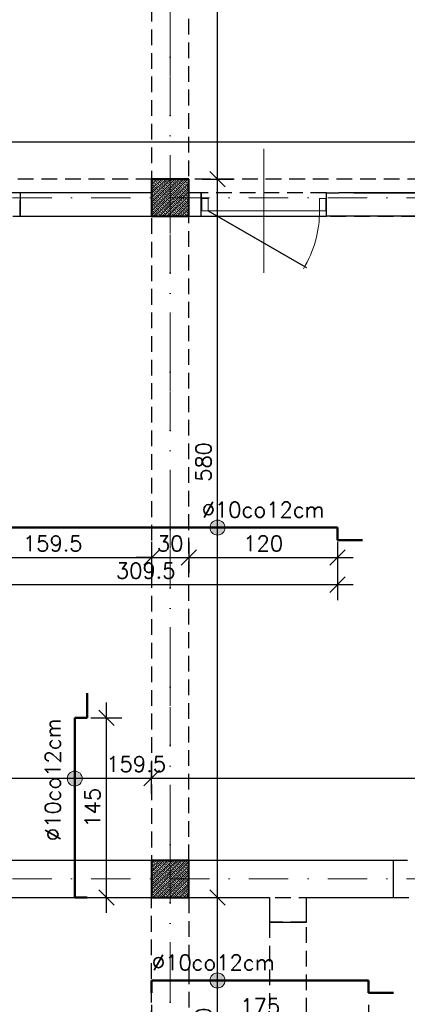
# Model space of a CAD drawing. Extents: x -19 to 9300416, y -12 to 10688993.
# Tile 14 of 106: x 4610060 to 4610373, y 5310679 to 5311474. Entities that reach past the tile are written whole.
import ezdxf

# ---------------------------------------------------------------- set-up
doc = ezdxf.new("R2010")
doc.units = 0
doc.header["$MEASUREMENT"] = 0
doc.linetypes.add('DASHDOT', pattern=[25.4, 12.7, -6.35, 0, -6.35])
doc.linetypes.add('DASHED', pattern=[19.05, 12.7, -6.35])
for name, color, linetype, lineweight in [('K-BELKI', 5, 'DASHED', 30), ('K-OPISY', 252, 'Continuous', 15), ('K-SCIANY CIENKI', 163, 'Continuous', 30), ('K-SCIANY GRUBY', 195, 'Continuous', 40), ('K-STAL', 114, 'Continuous', 50), ('K-WIDOK', 45, 'Continuous', 20), ('K-WYMIARY', 7, 'Continuous', 15), ('Osie', 175, 'DASHDOT', 9)]:
    doc.layers.add(name, color=color, linetype=linetype, lineweight=lineweight)
doc.layers.add('STOLARKA', color=4, linetype='Continuous')
doc.styles.add('Simplex', font='simplex.shx')
doc.dimstyles.new('1do50', dxfattribs={"dimscale": 5, "dimtxt": 2.5, "dimasz": 2.5, "dimexe": 2.5, "dimexo": 0.5, "dimgap": 1, "dimtad": 1, "dimdec": 1, "dimrnd": 0.5, "dimzin": 12, "dimdsep": 46, "dimtxsty": 'Simplex', "dimblk": 'OBLIQUE', "dimcen": 0.5, "dimdle": 2.5, "dimclrd": 256, "dimclre": 256, "dimclrt": 256, "dimadec": 1, "dimazin": 3, "dimtfac": 1, "dimtdec": 1, "dimtix": 1, "dimtmove": 0, "dimatfit": 3, "dimfxl": 0, "dimtolj": 1, "dimtzin": 0, "dimarcsym": 0})

# ---------------------------------------------------------------- blocks, each defined once
blk = doc.blocks.new('G$C61CBF25F')
at = {"layer": 'Osie', "lineweight": 0, "ltscale": 2.5}
for p, q in [((305, 0), (305, 1880)), ((855, 0), (855, 1880)), ((1525, 1240), (-5, 1240))]:
    blk.add_line(p, q, dxfattribs=at)
blk = doc.blocks.new('_Oblique')
at = {"color": 0, "linetype": 'ByBlock', "lineweight": -2}
blk.add_line((-0.5, -0.5), (0.5, 0.5), dxfattribs=at)
blk = doc.blocks.new('*D1175')
at = {"layer": 'Defpoints', "color": 0, "lineweight": 0, "ltscale": 40}
for p in [(4610104.57, 5310909.92), (4610130.2, 5310909.92), (4610104.57, 5310764.92)]:
    blk.add_point(p, dxfattribs=at)
at = {"layer": 'K-WYMIARY', "lineweight": -2, "ltscale": 40}
for p, q in [((4610130.2, 5310752.42), (4610130.2, 5310922.42)), ((4610117.7, 5310909.92), (4610142.7, 5310909.92)), ((4610117.7, 5310764.92), (4610142.7, 5310764.92))]:
    blk.add_line(p, q, dxfattribs=at)
at = {"layer": 'K-WYMIARY', "lineweight": -2, "ltscale": 40, "xscale": 12.5, "yscale": 12.5, "zscale": 12.5}
for p, rotation in [((4610130.2, 5310909.92), 90), ((4610130.2, 5310764.92), 270)]:
    blk.add_blockref('_Oblique', p, dxfattribs=dict(at, rotation=rotation))
at = {"layer": 'K-WYMIARY', "lineweight": 0, "ltscale": 40, "insert": (4610118.95, 5310837.42), "char_height": 12.5, "attachment_point": 5, "rotation": 90, "style": 'Simplex'}
blk.add_mtext('\\A1;145', dxfattribs=at)
blk = doc.blocks.new('*D1176')
at = {"layer": 'Defpoints', "color": 0, "lineweight": 0, "ltscale": 40}
for p in [(4610007.09, 5311063.57), (4610166.62, 5311063.57), (4610166.62, 5311039.48)]:
    blk.add_point(p, dxfattribs=at)
at = {"layer": 'K-WYMIARY', "lineweight": -2, "ltscale": 40}
for p, q in [((4610007.09, 5311051.98), (4610007.09, 5311026.98)), ((4610166.62, 5311051.98), (4610166.62, 5311026.98)), ((4609994.59, 5311039.48), (4610179.12, 5311039.48))]:
    blk.add_line(p, q, dxfattribs=at)
at = {"layer": 'K-WYMIARY', "lineweight": -2, "ltscale": 40, "xscale": 12.5, "yscale": 12.5, "zscale": 12.5, "rotation": 180}
blk.add_blockref('_Oblique', (4610007.09, 5311039.48), dxfattribs=at)
at = {"layer": 'K-WYMIARY', "lineweight": -2, "ltscale": 40, "xscale": 12.5, "yscale": 12.5, "zscale": 12.5}
blk.add_blockref('_Oblique', (4610166.62, 5311039.48), dxfattribs=at)
at = {"layer": 'K-WYMIARY', "lineweight": 0, "ltscale": 40, "insert": (4610086.85, 5311050.73), "char_height": 12.5, "attachment_point": 5, "style": 'Simplex'}
blk.add_mtext('\\A1;159.5', dxfattribs=at)
blk = doc.blocks.new('*D1177')
at = {"layer": 'Defpoints', "color": 0, "lineweight": 0, "ltscale": 40}
for p in [(4610196.62, 5311063.57), (4610316.62, 5311063.57), (4610316.62, 5311039.48)]:
    blk.add_point(p, dxfattribs=at)
at = {"layer": 'K-WYMIARY', "lineweight": -2, "ltscale": 40}
for p, q in [((4610196.62, 5311051.98), (4610196.62, 5311026.98)), ((4610316.62, 5311051.98), (4610316.62, 5311026.98)), ((4610184.12, 5311039.48), (4610329.12, 5311039.48))]:
    blk.add_line(p, q, dxfattribs=at)
at = {"layer": 'K-WYMIARY', "lineweight": -2, "ltscale": 40, "xscale": 12.5, "yscale": 12.5, "zscale": 12.5, "rotation": 180}
blk.add_blockref('_Oblique', (4610196.62, 5311039.48), dxfattribs=at)
at = {"layer": 'K-WYMIARY', "lineweight": -2, "ltscale": 40, "xscale": 12.5, "yscale": 12.5, "zscale": 12.5}
blk.add_blockref('_Oblique', (4610316.62, 5311039.48), dxfattribs=at)
at = {"layer": 'K-WYMIARY', "lineweight": 0, "ltscale": 40, "insert": (4610256.62, 5311050.73), "char_height": 12.5, "attachment_point": 5, "style": 'Simplex'}
blk.add_mtext('\\A1;120', dxfattribs=at)
blk = doc.blocks.new('*D1178')
at = {"layer": 'Defpoints', "color": 0, "lineweight": 0, "ltscale": 40}
for p in [(4610316.62, 5311063.57), (4610007.09, 5311037.98), (4610316.62, 5311017.53)]:
    blk.add_point(p, dxfattribs=at)
at = {"layer": 'K-WYMIARY', "lineweight": -2, "ltscale": 40}
for p, q in [((4610007.09, 5311030.03), (4610007.09, 5311005.03)), ((4610316.62, 5311030.03), (4610316.62, 5311005.03)), ((4609994.59, 5311017.53), (4610329.12, 5311017.53))]:
    blk.add_line(p, q, dxfattribs=at)
at = {"layer": 'K-WYMIARY', "lineweight": -2, "ltscale": 40, "xscale": 12.5, "yscale": 12.5, "zscale": 12.5, "rotation": 180}
blk.add_blockref('_Oblique', (4610007.09, 5311017.53), dxfattribs=at)
at = {"layer": 'K-WYMIARY', "lineweight": -2, "ltscale": 40, "xscale": 12.5, "yscale": 12.5, "zscale": 12.5}
blk.add_blockref('_Oblique', (4610316.62, 5311017.53), dxfattribs=at)
at = {"layer": 'K-WYMIARY', "lineweight": 0, "ltscale": 40, "insert": (4610161.85, 5311028.78), "char_height": 12.5, "attachment_point": 5, "style": 'Simplex'}
blk.add_mtext('\\A1;309.5', dxfattribs=at)
blk = doc.blocks.new('*D1183')
at = {"layer": 'Defpoints', "color": 0, "lineweight": 0, "ltscale": 40}
for p in [(4610166.62, 5310697.95), (4610341.62, 5310697.95), (4610341.62, 5310665.79)]:
    blk.add_point(p, dxfattribs=at)
at = {"layer": 'K-WYMIARY', "lineweight": -2, "ltscale": 40}
for p, q in [((4610166.62, 5310678.29), (4610166.62, 5310653.29)), ((4610341.62, 5310678.29), (4610341.62, 5310653.29)), ((4610154.12, 5310665.79), (4610354.12, 5310665.79))]:
    blk.add_line(p, q, dxfattribs=at)
at = {"layer": 'K-WYMIARY', "lineweight": -2, "ltscale": 40, "xscale": 12.5, "yscale": 12.5, "zscale": 12.5, "rotation": 180}
blk.add_blockref('_Oblique', (4610166.62, 5310665.79), dxfattribs=at)
at = {"layer": 'K-WYMIARY', "lineweight": -2, "ltscale": 40, "xscale": 12.5, "yscale": 12.5, "zscale": 12.5}
blk.add_blockref('_Oblique', (4610341.62, 5310665.79), dxfattribs=at)
at = {"layer": 'K-WYMIARY', "lineweight": 0, "ltscale": 40, "insert": (4610254.12, 5310677.04), "char_height": 12.5, "attachment_point": 5, "style": 'Simplex'}
blk.add_mtext('\\A1;175', dxfattribs=at)
blk = doc.blocks.new('*D1184')
at = {"layer": 'Defpoints', "color": 0, "lineweight": 0, "ltscale": 40}
for p in [(4610166.62, 5311063.57), (4610196.62, 5311063.57), (4610196.62, 5311039.48)]:
    blk.add_point(p, dxfattribs=at)
at = {"layer": 'K-WYMIARY', "lineweight": -2, "ltscale": 40}
for p, q in [((4610166.62, 5311051.98), (4610166.62, 5311026.98)), ((4610196.62, 5311051.98), (4610196.62, 5311026.98)), ((4610166.62, 5311039.48), (4610154.12, 5311039.48)), ((4610166.62, 5311039.48), (4610196.62, 5311039.48)), ((4610196.62, 5311039.48), (4610209.12, 5311039.48))]:
    blk.add_line(p, q, dxfattribs=at)
at = {"layer": 'K-WYMIARY', "lineweight": -2, "ltscale": 40, "xscale": 12.5, "yscale": 12.5, "zscale": 12.5}
blk.add_blockref('_Oblique', (4610166.62, 5311039.48), dxfattribs=at)
at = {"layer": 'K-WYMIARY', "lineweight": -2, "ltscale": 40, "xscale": 12.5, "yscale": 12.5, "zscale": 12.5, "rotation": 180}
blk.add_blockref('_Oblique', (4610196.62, 5311039.48), dxfattribs=at)
at = {"layer": 'K-WYMIARY', "lineweight": 0, "ltscale": 40, "insert": (4610181.62, 5311050.73), "char_height": 12.5, "attachment_point": 5, "style": 'Simplex'}
blk.add_mtext('\\A1;30', dxfattribs=at)
blk = doc.blocks.new('*D1186')
at = {"layer": 'Defpoints', "color": 0, "lineweight": 0, "ltscale": 40}
for p in [(4611336.62, 5311375.15), (4611336.62, 5311344.92), (4610026.05, 5311158.92)]:
    blk.add_point(p, dxfattribs=at)
at = {"layer": 'K-WYMIARY', "lineweight": -2, "ltscale": 40}
for p, q in [((4610026.05, 5311362.65), (4610026.05, 5311387.65)), ((4611336.62, 5311362.65), (4611336.62, 5311387.65)), ((4610013.55, 5311375.15), (4611349.12, 5311375.15))]:
    blk.add_line(p, q, dxfattribs=at)
at = {"layer": 'K-WYMIARY', "lineweight": -2, "ltscale": 40, "xscale": 12.5, "yscale": 12.5, "zscale": 12.5, "rotation": 180}
blk.add_blockref('_Oblique', (4610026.05, 5311375.15), dxfattribs=at)
at = {"layer": 'K-WYMIARY', "lineweight": -2, "ltscale": 40, "xscale": 12.5, "yscale": 12.5, "zscale": 12.5}
blk.add_blockref('_Oblique', (4611336.62, 5311375.15), dxfattribs=at)
at = {"layer": 'K-WYMIARY', "lineweight": 0, "ltscale": 40, "insert": (4610681.33, 5311386.4), "char_height": 12.5, "attachment_point": 5, "style": 'Simplex'}
blk.add_mtext('\\A1;1310.5', dxfattribs=at)
blk = doc.blocks.new('*D1190')
at = {"layer": 'Defpoints', "color": 0, "lineweight": 0, "ltscale": 40}
for p in [(4610163.96, 5310764.92), (4610219.79, 5310764.92), (4610166.62, 5310554.92)]:
    blk.add_point(p, dxfattribs=at)
at = {"layer": 'K-WYMIARY', "lineweight": -2, "ltscale": 40}
for p, q in [((4610219.79, 5310542.42), (4610219.79, 5310777.42)), ((4610207.29, 5310764.92), (4610232.29, 5310764.92)), ((4610207.29, 5310554.92), (4610232.29, 5310554.92))]:
    blk.add_line(p, q, dxfattribs=at)
at = {"layer": 'K-WYMIARY', "lineweight": -2, "ltscale": 40, "xscale": 12.5, "yscale": 12.5, "zscale": 12.5}
for p, rotation in [((4610219.79, 5310764.92), 90), ((4610219.79, 5310554.92), 270)]:
    blk.add_blockref('_Oblique', p, dxfattribs=dict(at, rotation=rotation))
at = {"layer": 'K-WYMIARY', "lineweight": 0, "ltscale": 40, "insert": (4610208.54, 5310659.92), "char_height": 12.5, "attachment_point": 5, "rotation": 90, "style": 'Simplex'}
blk.add_mtext('\\A1;210', dxfattribs=at)
blk = doc.blocks.new('*D1191')
at = {"layer": 'Defpoints', "color": 0, "lineweight": 0, "ltscale": 40}
for p in [(4610039.74, 5311344.92), (4610219.79, 5311344.92), (4610163.96, 5310764.92)]:
    blk.add_point(p, dxfattribs=at)
at = {"layer": 'K-WYMIARY', "lineweight": -2, "ltscale": 40}
for p, q in [((4610219.79, 5310752.42), (4610219.79, 5311357.42)), ((4610207.29, 5311344.92), (4610232.29, 5311344.92)), ((4610207.29, 5310764.92), (4610232.29, 5310764.92))]:
    blk.add_line(p, q, dxfattribs=at)
at = {"layer": 'K-WYMIARY', "lineweight": -2, "ltscale": 40, "xscale": 12.5, "yscale": 12.5, "zscale": 12.5}
for p, rotation in [((4610219.79, 5311344.92), 90), ((4610219.79, 5310764.92), 270)]:
    blk.add_blockref('_Oblique', p, dxfattribs=dict(at, rotation=rotation))
at = {"layer": 'K-WYMIARY', "lineweight": 0, "ltscale": 40, "insert": (4610208.54, 5311116.57), "char_height": 12.5, "attachment_point": 5, "rotation": 90, "style": 'Simplex'}
blk.add_mtext('\\A1;580', dxfattribs=at)
blk = doc.blocks.new('*D1192')
at = {"layer": 'Defpoints', "color": 0, "lineweight": 0, "ltscale": 40}
for p in [(4610196.62, 5311914.81), (4610219.79, 5311914.81), (4610039.74, 5311344.92)]:
    blk.add_point(p, dxfattribs=at)
at = {"layer": 'K-WYMIARY', "lineweight": -2, "ltscale": 40}
for p, q in [((4610219.79, 5311332.42), (4610219.79, 5311927.31)), ((4610207.29, 5311914.81), (4610232.29, 5311914.81)), ((4610207.29, 5311344.92), (4610232.29, 5311344.92))]:
    blk.add_line(p, q, dxfattribs=at)
at = {"layer": 'K-WYMIARY', "lineweight": -2, "ltscale": 40, "xscale": 12.5, "yscale": 12.5, "zscale": 12.5}
for p, rotation in [((4610219.79, 5311914.81), 90), ((4610219.79, 5311344.92), 270)]:
    blk.add_blockref('_Oblique', p, dxfattribs=dict(at, rotation=rotation))
at = {"layer": 'K-WYMIARY', "lineweight": 0, "ltscale": 40, "insert": (4610208.54, 5311629.86), "char_height": 12.5, "attachment_point": 5, "rotation": 90, "style": 'Simplex'}
blk.add_mtext('\\A1;570', dxfattribs=at)
blk = doc.blocks.new('*D1193')
at = {"layer": 'Defpoints', "color": 0, "lineweight": 0, "ltscale": 40}
for p in [(4610166.62, 5310861.4), (4610007.13, 5310794.92), (4610166.62, 5310794.09)]:
    blk.add_point(p, dxfattribs=at)
at = {"layer": 'K-WYMIARY', "lineweight": -2, "ltscale": 40}
for p, q in [((4610007.13, 5310848.9), (4610007.13, 5310873.9)), ((4610166.62, 5310848.9), (4610166.62, 5310873.9)), ((4609994.63, 5310861.4), (4610179.12, 5310861.4))]:
    blk.add_line(p, q, dxfattribs=at)
at = {"layer": 'K-WYMIARY', "lineweight": -2, "ltscale": 40, "xscale": 12.5, "yscale": 12.5, "zscale": 12.5, "rotation": 180}
blk.add_blockref('_Oblique', (4610007.13, 5310861.4), dxfattribs=at)
at = {"layer": 'K-WYMIARY', "lineweight": -2, "ltscale": 40, "xscale": 12.5, "yscale": 12.5, "zscale": 12.5}
blk.add_blockref('_Oblique', (4610166.62, 5310861.4), dxfattribs=at)
at = {"layer": 'K-WYMIARY', "lineweight": 0, "ltscale": 40, "insert": (4610154.12, 5310872.65), "char_height": 12.5, "attachment_point": 5, "style": 'Simplex'}
blk.add_mtext('\\A1;159.5', dxfattribs=at)
blk = doc.blocks.new('*D1194')
at = {"layer": 'Defpoints', "color": 0, "lineweight": 0, "ltscale": 40}
for p in [(4610796.62, 5310861.4), (4610166.62, 5310794.09), (4610796.62, 5310794.92)]:
    blk.add_point(p, dxfattribs=at)
at = {"layer": 'K-WYMIARY', "lineweight": -2, "ltscale": 40}
for p, q in [((4610166.62, 5310848.9), (4610166.62, 5310873.9)), ((4610796.62, 5310848.9), (4610796.62, 5310873.9)), ((4610154.12, 5310861.4), (4610809.12, 5310861.4))]:
    blk.add_line(p, q, dxfattribs=at)
at = {"layer": 'K-WYMIARY', "lineweight": -2, "ltscale": 40, "xscale": 12.5, "yscale": 12.5, "zscale": 12.5, "rotation": 180}
blk.add_blockref('_Oblique', (4610166.62, 5310861.4), dxfattribs=at)
at = {"layer": 'K-WYMIARY', "lineweight": -2, "ltscale": 40, "xscale": 12.5, "yscale": 12.5, "zscale": 12.5}
blk.add_blockref('_Oblique', (4610796.62, 5310861.4), dxfattribs=at)
at = {"layer": 'K-WYMIARY', "lineweight": 0, "ltscale": 40, "insert": (4610437.79, 5310872.65), "char_height": 12.5, "attachment_point": 5, "style": 'Simplex'}
blk.add_mtext('\\A1;630', dxfattribs=at)

msp = doc.modelspace()

# ---------------------------------------------------------------- hatches: boundary and pattern name
at = {"layer": 'K-OPISY'}
h = msp.add_hatch(color=256, dxfattribs=at)
edge = h.paths.add_edge_path()
edge.add_arc((4610219.79, 5311063.57), 6.06, 0, 360)
h = msp.add_hatch(color=256, dxfattribs=at)
edge = h.paths.add_edge_path()
edge.add_arc((4610104.57, 5310860.94), 6.06, 0, 360)
h = msp.add_hatch(color=256, dxfattribs=at)
edge = h.paths.add_edge_path()
edge.add_arc((4610219.75, 5310697.95), 6.06, 0, 360)

# ---------------------------------------------------------------- linework, layer by layer
at = {"layer": 'K-BELKI'}
for points in [[(4610166.62, 5311884.92), (4610166.62, 5310794.92), (4610196.62, 5310794.92), (4610196.62, 5311884.92)], [(4610166.62, 5311314.92), (4610166.62, 5311344.92), (4609656.62, 5311344.92), (4609656.62, 5311314.92)], [(4610766.62, 5311314.92), (4610766.62, 5311344.92), (4610196.62, 5311344.92), (4610196.62, 5311314.92)], [(4609959.46, 5311333.84), (4609959.46, 5311314.92), (4610060.46, 5311314.92), (4610060.46, 5311333.84)], [(4610206.62, 5311333.92), (4610206.62, 5311314.92), (4610307.62, 5311314.92), (4610307.62, 5311333.92)], [(4609656.62, 5310794.92), (4609656.62, 5310764.92), (4611306.62, 5310764.92), (4611306.62, 5310794.92)], [(4610166.62, 5310584.92), (4610166.62, 5310764.92), (4610196.62, 5310764.92), (4610196.62, 5310584.92)], [(4610291.62, 5310594.92), (4610291.62, 5310744.94), (4610261.62, 5310744.94), (4610261.62, 5310594.92)]]:
    msp.add_lwpolyline(points, close=True, dxfattribs=at)
at = {"layer": 'K-OPISY'}
for centre in [(4610219.79, 5311063.57), (4610104.57, 5310860.94), (4610219.75, 5310697.95)]:
    msp.add_circle(centre, 6.06, dxfattribs=at)
at = {"layer": 'K-SCIANY CIENKI'}
for p, q in [((4610060.46, 5311333.92), (4610060.46, 5311314.92)), ((4610166.62, 5311333.92), (4610060.46, 5311333.92)), ((4610166.62, 5311314.92), (4610166.62, 5311333.92)), ((4610206.62, 5311333.92), (4610196.62, 5311333.92)), ((4610196.62, 5311333.92), (4610196.62, 5311314.92)), ((4610206.62, 5311314.92), (4610206.62, 5311333.92)), ((4610307.62, 5311314.92), (4610307.62, 5311333.92)), ((4610307.62, 5311333.92), (4610317.62, 5311333.92)), ((4610538.23, 5311333.92), (4610317.62, 5311333.92)), ((4610329.62, 5311333.92), (4610623.69, 5311333.92)), ((4610060.46, 5311314.92), (4610166.62, 5311314.92)), ((4610196.62, 5311314.92), (4610206.62, 5311314.92)), ((4610623.62, 5311314.92), (4610307.62, 5311314.92)), ((4610166.62, 5310794.92), (4609810.62, 5310794.92)), ((4610166.62, 5310764.92), (4610166.62, 5310794.92)), ((4610361.62, 5310794.92), (4610196.62, 5310794.92)), ((4610196.62, 5310794.92), (4610196.62, 5310764.92)), ((4610361.62, 5310764.92), (4610361.62, 5310794.92)), ((4609810.62, 5310764.92), (4610166.62, 5310764.92)), ((4610196.62, 5310764.92), (4610261.62, 5310764.92)), ((4610261.62, 5310764.92), (4610261.62, 5310744.94)), ((4610291.62, 5310744.94), (4610291.62, 5310764.92)), ((4610291.62, 5310764.92), (4610361.62, 5310764.92)), ((4610261.62, 5310744.94), (4610291.62, 5310744.94))]:
    msp.add_line(p, q, dxfattribs=at)
at = {"layer": 'K-SCIANY GRUBY'}
for p, q in [((4610196.62, 5311344.92), (4610166.62, 5311344.92)), ((4610166.62, 5311344.92), (4610166.62, 5311314.92)), ((4610196.62, 5311314.92), (4610196.62, 5311344.92)), ((4610166.62, 5311314.92), (4610196.62, 5311314.92)), ((4610196.62, 5310794.92), (4610166.62, 5310794.92)), ((4610166.62, 5310794.92), (4610166.62, 5310764.92)), ((4610196.62, 5310764.92), (4610196.62, 5310794.92)), ((4610166.62, 5310764.92), (4610196.62, 5310764.92))]:
    msp.add_line(p, q, dxfattribs=at)
at = {"layer": 'K-STAL'}
for p, q in [((4610316.62, 5311063.57), (4610316.62, 5311053.57)), ((4610316.62, 5311053.57), (4610336.62, 5311053.57)), ((4610114.57, 5310909.92), (4610114.57, 5310929.92)), ((4610104.57, 5310909.92), (4610114.57, 5310909.92)), ((4610104.57, 5310764.92), (4610114.57, 5310764.92)), ((4610166.62, 5310697.95), (4610341.62, 5310697.95)), ((4610341.62, 5310697.95), (4610341.62, 5310687.95)), ((4610341.62, 5310687.95), (4610361.62, 5310687.95))]:
    msp.add_line(p, q, dxfattribs=at)
for points in [[(4610007.09, 5311063.57), (4610316.62, 5311063.57)], [(4610104.57, 5310764.92), (4610104.57, 5310909.92)], [(4610166.62, 5310697.95), (4610166.62, 5310687.95)]]:
    msp.add_lwpolyline(points, dxfattribs=at)
at = {"layer": 'K-WIDOK', "linetype": 'Continuous', "lineweight": 0}
for p, q in [((4610166.62, 5311343.87), (4610167.67, 5311344.92)), ((4610166.62, 5311340.33), (4610171.2, 5311344.92)), ((4610166.62, 5311336.8), (4610174.74, 5311344.92)), ((4610166.62, 5311333.26), (4610178.28, 5311344.92)), ((4610166.62, 5311329.73), (4610181.81, 5311344.92)), ((4610166.62, 5311326.19), (4610185.35, 5311344.92)), ((4610166.62, 5311322.66), (4610188.88, 5311344.92)), ((4610166.62, 5311319.12), (4610192.42, 5311344.92)), ((4610166.62, 5311315.58), (4610195.95, 5311344.92)), ((4610168.4, 5311343.88), (4610169.28, 5311344.76)), ((4610171.49, 5311343.44), (4610172.38, 5311344.32)), ((4610172.82, 5311344.76), (4610172.97, 5311344.92)), ((4610175.91, 5311344.32), (4610176.51, 5311344.92)), ((4610179, 5311343.88), (4610179.89, 5311344.76)), ((4610182.1, 5311343.44), (4610182.98, 5311344.32)), ((4610183.42, 5311344.76), (4610183.58, 5311344.92)), ((4610186.52, 5311344.32), (4610187.11, 5311344.92)), ((4610189.61, 5311343.88), (4610190.49, 5311344.76)), ((4610192.7, 5311343.44), (4610193.59, 5311344.32)), ((4610194.03, 5311344.76), (4610194.19, 5311344.92)), ((4610166.62, 5311342.1), (4610166.63, 5311342.11)), ((4610166.62, 5311338.57), (4610167.07, 5311339.02)), ((4610167.07, 5311342.55), (4610167.96, 5311343.44)), ((4610167.51, 5311339.46), (4610168.4, 5311340.34)), ((4610167.96, 5311336.37), (4610168.84, 5311337.25)), ((4610168.84, 5311340.79), (4610169.72, 5311341.67)), ((4610169.28, 5311337.69), (4610170.17, 5311338.58)), ((4610169.49, 5311314.92), (4610196.62, 5311342.05)), ((4610170.17, 5311342.11), (4610171.05, 5311343)), ((4610170.61, 5311339.02), (4610171.49, 5311339.9)), ((4610171.05, 5311335.93), (4610171.93, 5311336.81)), ((4610171.93, 5311340.34), (4610172.82, 5311341.23)), ((4610172.38, 5311337.25), (4610173.26, 5311338.14)), ((4610173.02, 5311314.92), (4610196.62, 5311338.51)), ((4610173.26, 5311341.67), (4610174.14, 5311342.55)), ((4610173.7, 5311338.58), (4610174.58, 5311339.46)), ((4610174.14, 5311335.48), (4610175.03, 5311336.37)), ((4610174.58, 5311343), (4610175.47, 5311343.88)), ((4610175.03, 5311339.9), (4610175.91, 5311340.79)), ((4610175.47, 5311336.81), (4610176.35, 5311337.69)), ((4610176.35, 5311341.23), (4610177.24, 5311342.11)), ((4610176.79, 5311338.14), (4610177.68, 5311339.02)), ((4610177.68, 5311342.55), (4610178.56, 5311343.44)), ((4610178.12, 5311339.46), (4610179, 5311340.34)), ((4610178.56, 5311336.37), (4610179.45, 5311337.25)), ((4610179.45, 5311340.79), (4610180.33, 5311341.67)), ((4610179.89, 5311337.69), (4610180.77, 5311338.58)), ((4610180.77, 5311342.11), (4610181.66, 5311343)), ((4610181.21, 5311339.02), (4610182.1, 5311339.9)), ((4610181.66, 5311335.93), (4610182.54, 5311336.81)), ((4610182.54, 5311340.34), (4610183.42, 5311341.23)), ((4610182.98, 5311337.25), (4610183.87, 5311338.14)), ((4610183.87, 5311341.67), (4610184.75, 5311342.55)), ((4610184.31, 5311338.58), (4610185.19, 5311339.46)), ((4610184.75, 5311335.48), (4610185.63, 5311336.37)), ((4610185.19, 5311343), (4610186.08, 5311343.88)), ((4610185.63, 5311339.9), (4610186.52, 5311340.79)), ((4610186.08, 5311336.81), (4610186.96, 5311337.69)), ((4610186.96, 5311341.23), (4610187.84, 5311342.11)), ((4610187.4, 5311338.14), (4610188.29, 5311339.02)), ((4610188.29, 5311342.55), (4610189.17, 5311343.44)), ((4610188.73, 5311339.46), (4610189.61, 5311340.34)), ((4610189.17, 5311336.37), (4610190.05, 5311337.25)), ((4610190.05, 5311340.79), (4610190.94, 5311341.67)), ((4610190.49, 5311337.69), (4610191.38, 5311338.58)), ((4610191.38, 5311342.11), (4610192.26, 5311343)), ((4610191.82, 5311339.02), (4610192.7, 5311339.9)), ((4610192.26, 5311335.93), (4610193.15, 5311336.81)), ((4610193.15, 5311340.34), (4610194.03, 5311341.23)), ((4610193.59, 5311337.25), (4610194.47, 5311338.14)), ((4610194.47, 5311341.67), (4610195.36, 5311342.55)), ((4610194.91, 5311338.58), (4610195.8, 5311339.46)), ((4610195.36, 5311335.48), (4610196.24, 5311336.37)), ((4610195.8, 5311343), (4610196.62, 5311343.82)), ((4610196.24, 5311339.9), (4610196.62, 5311340.28)), ((4610166.62, 5311331.49), (4610166.63, 5311331.51)), ((4610166.62, 5311327.96), (4610167.07, 5311328.41)), ((4610166.63, 5311335.04), (4610167.51, 5311335.93)), ((4610167.07, 5311331.95), (4610167.96, 5311332.83)), ((4610167.51, 5311328.85), (4610168.4, 5311329.74)), ((4610168.4, 5311333.27), (4610169.28, 5311334.16)), ((4610168.84, 5311330.18), (4610169.72, 5311331.06)), ((4610169.72, 5311334.6), (4610170.61, 5311335.48)), ((4610170.17, 5311331.51), (4610171.05, 5311332.39)), ((4610170.61, 5311328.41), (4610171.49, 5311329.3)), ((4610171.49, 5311332.83), (4610172.38, 5311333.72)), ((4610171.93, 5311329.74), (4610172.82, 5311330.62)), ((4610172.82, 5311334.16), (4610173.7, 5311335.04)), ((4610173.26, 5311331.06), (4610174.14, 5311331.95)), ((4610173.7, 5311327.97), (4610174.58, 5311328.85)), ((4610174.58, 5311332.39), (4610175.47, 5311333.27)), ((4610175.03, 5311329.3), (4610175.91, 5311330.18)), ((4610175.91, 5311333.72), (4610176.79, 5311334.6)), ((4610176.35, 5311330.62), (4610177.24, 5311331.51)), ((4610176.56, 5311314.92), (4610196.62, 5311334.98)), ((4610176.79, 5311327.53), (4610177.68, 5311328.41)), ((4610177.24, 5311335.04), (4610178.12, 5311335.93)), ((4610177.68, 5311331.95), (4610178.56, 5311332.83)), ((4610178.12, 5311328.85), (4610179, 5311329.74)), ((4610179, 5311333.27), (4610179.89, 5311334.16)), ((4610179.45, 5311330.18), (4610180.33, 5311331.06)), ((4610180.1, 5311314.92), (4610196.62, 5311331.44)), ((4610180.33, 5311334.6), (4610181.21, 5311335.48)), ((4610180.77, 5311331.51), (4610181.66, 5311332.39)), ((4610181.21, 5311328.41), (4610182.1, 5311329.3)), ((4610182.1, 5311332.83), (4610182.98, 5311333.72)), ((4610182.54, 5311329.74), (4610183.42, 5311330.62)), ((4610183.42, 5311334.16), (4610184.31, 5311335.04)), ((4610183.87, 5311331.06), (4610184.75, 5311331.95)), ((4610184.31, 5311327.97), (4610185.19, 5311328.85)), ((4610185.19, 5311332.39), (4610186.08, 5311333.27)), ((4610185.63, 5311329.3), (4610186.52, 5311330.18)), ((4610186.52, 5311333.72), (4610187.4, 5311334.6)), ((4610186.96, 5311330.62), (4610187.84, 5311331.51)), ((4610187.4, 5311327.53), (4610188.29, 5311328.41)), ((4610187.84, 5311335.04), (4610188.73, 5311335.93)), ((4610188.29, 5311331.95), (4610189.17, 5311332.83)), ((4610188.73, 5311328.85), (4610189.61, 5311329.74)), ((4610189.61, 5311333.27), (4610190.49, 5311334.16)), ((4610190.05, 5311330.18), (4610190.94, 5311331.06)), ((4610190.94, 5311334.6), (4610191.82, 5311335.48)), ((4610191.38, 5311331.51), (4610192.26, 5311332.39)), ((4610191.82, 5311328.41), (4610192.7, 5311329.3)), ((4610192.7, 5311332.83), (4610193.59, 5311333.72)), ((4610193.15, 5311329.74), (4610194.03, 5311330.62)), ((4610194.03, 5311334.16), (4610194.91, 5311335.04)), ((4610194.47, 5311331.06), (4610195.36, 5311331.95)), ((4610194.91, 5311327.97), (4610195.8, 5311328.85)), ((4610195.8, 5311332.39), (4610196.62, 5311333.21)), ((4610196.24, 5311329.3), (4610196.62, 5311329.67)), ((4610166.62, 5311320.89), (4610166.63, 5311320.9)), ((4610166.63, 5311324.44), (4610167.51, 5311325.32)), ((4610167.07, 5311321.34), (4610167.96, 5311322.23)), ((4610167.96, 5311325.76), (4610168.84, 5311326.64)), ((4610168.4, 5311322.67), (4610169.28, 5311323.55)), ((4610168.84, 5311319.57), (4610169.72, 5311320.46)), ((4610169.28, 5311327.09), (4610170.17, 5311327.97)), ((4610169.72, 5311323.99), (4610170.61, 5311324.88)), ((4610170.17, 5311320.9), (4610171.05, 5311321.78)), ((4610171.05, 5311325.32), (4610171.93, 5311326.2)), ((4610171.49, 5311322.23), (4610172.38, 5311323.11)), ((4610172.38, 5311326.64), (4610173.26, 5311327.53)), ((4610172.82, 5311323.55), (4610173.7, 5311324.44)), ((4610173.26, 5311320.46), (4610174.14, 5311321.34)), ((4610174.14, 5311324.88), (4610175.03, 5311325.76)), ((4610174.58, 5311321.78), (4610175.47, 5311322.67)), ((4610175.47, 5311326.2), (4610176.35, 5311327.09)), ((4610175.91, 5311323.11), (4610176.79, 5311323.99)), ((4610176.35, 5311320.02), (4610177.24, 5311320.9)), ((4610177.24, 5311324.44), (4610178.12, 5311325.32)), ((4610177.68, 5311321.34), (4610178.56, 5311322.23)), ((4610178.56, 5311325.76), (4610179.45, 5311326.64)), ((4610179, 5311322.67), (4610179.89, 5311323.55)), ((4610179.45, 5311319.57), (4610180.33, 5311320.46)), ((4610179.89, 5311327.09), (4610180.77, 5311327.97)), ((4610180.33, 5311323.99), (4610181.21, 5311324.88)), ((4610180.77, 5311320.9), (4610181.66, 5311321.78)), ((4610181.66, 5311325.32), (4610182.54, 5311326.2)), ((4610182.1, 5311322.23), (4610182.98, 5311323.11)), ((4610182.98, 5311326.64), (4610183.87, 5311327.53)), ((4610183.42, 5311323.55), (4610184.31, 5311324.44)), ((4610183.63, 5311314.92), (4610196.62, 5311327.91)), ((4610183.87, 5311320.46), (4610184.75, 5311321.34)), ((4610184.75, 5311324.88), (4610185.63, 5311325.76)), ((4610185.19, 5311321.78), (4610186.08, 5311322.67)), ((4610186.08, 5311326.2), (4610186.96, 5311327.09)), ((4610186.52, 5311323.11), (4610187.4, 5311323.99)), ((4610186.96, 5311320.02), (4610187.84, 5311320.9)), ((4610187.17, 5311314.92), (4610196.62, 5311324.37)), ((4610187.84, 5311324.44), (4610188.73, 5311325.32)), ((4610188.29, 5311321.34), (4610189.17, 5311322.23)), ((4610189.17, 5311325.76), (4610190.05, 5311326.64)), ((4610189.61, 5311322.67), (4610190.49, 5311323.55)), ((4610190.05, 5311319.57), (4610190.94, 5311320.46)), ((4610190.49, 5311327.09), (4610191.38, 5311327.97)), ((4610190.7, 5311314.92), (4610196.62, 5311320.84)), ((4610190.94, 5311323.99), (4610191.82, 5311324.88)), ((4610191.38, 5311320.9), (4610192.26, 5311321.78)), ((4610192.26, 5311325.32), (4610193.15, 5311326.2)), ((4610192.7, 5311322.23), (4610193.59, 5311323.11)), ((4610193.59, 5311326.64), (4610194.47, 5311327.53)), ((4610194.03, 5311323.55), (4610194.91, 5311324.44)), ((4610194.47, 5311320.46), (4610195.36, 5311321.34)), ((4610195.36, 5311324.88), (4610196.24, 5311325.76)), ((4610195.8, 5311321.78), (4610196.62, 5311322.6)), ((4610166.62, 5311317.35), (4610167.07, 5311317.81)), ((4610167.51, 5311318.25), (4610168.4, 5311319.13)), ((4610167.96, 5311315.15), (4610168.84, 5311316.04)), ((4610169.28, 5311316.48), (4610170.17, 5311317.36)), ((4610170.61, 5311317.81), (4610171.49, 5311318.69)), ((4610171.26, 5311314.92), (4610171.93, 5311315.6)), ((4610171.93, 5311319.13), (4610172.82, 5311320.02)), ((4610172.38, 5311316.04), (4610173.26, 5311316.92)), ((4610173.7, 5311317.36), (4610174.58, 5311318.25)), ((4610174.79, 5311314.92), (4610175.03, 5311315.15)), ((4610175.03, 5311318.69), (4610175.91, 5311319.57)), ((4610175.47, 5311315.6), (4610176.35, 5311316.48)), ((4610176.79, 5311316.92), (4610177.68, 5311317.81)), ((4610178.12, 5311318.25), (4610179, 5311319.13)), ((4610178.56, 5311315.15), (4610179.45, 5311316.04)), ((4610179.89, 5311316.48), (4610180.77, 5311317.36)), ((4610181.21, 5311317.81), (4610182.1, 5311318.69)), ((4610181.86, 5311314.92), (4610182.54, 5311315.6)), ((4610182.54, 5311319.13), (4610183.42, 5311320.02)), ((4610182.98, 5311316.04), (4610183.87, 5311316.92)), ((4610184.31, 5311317.36), (4610185.19, 5311318.25)), ((4610185.4, 5311314.92), (4610185.63, 5311315.15)), ((4610185.63, 5311318.69), (4610186.52, 5311319.57)), ((4610186.08, 5311315.6), (4610186.96, 5311316.48)), ((4610187.4, 5311316.92), (4610188.29, 5311317.81)), ((4610188.73, 5311318.25), (4610189.61, 5311319.13)), ((4610189.17, 5311315.15), (4610190.05, 5311316.04)), ((4610190.49, 5311316.48), (4610191.38, 5311317.36)), ((4610191.82, 5311317.81), (4610192.7, 5311318.69)), ((4610192.47, 5311314.92), (4610193.15, 5311315.6)), ((4610193.15, 5311319.13), (4610194.03, 5311320.02)), ((4610193.59, 5311316.04), (4610194.47, 5311316.92)), ((4610194.24, 5311314.92), (4610196.62, 5311317.3)), ((4610194.91, 5311317.36), (4610195.8, 5311318.25)), ((4610196, 5311314.92), (4610196.24, 5311315.15)), ((4610196.24, 5311318.69), (4610196.62, 5311319.07)), ((4610166.62, 5310792.33), (4610169.21, 5310794.92)), ((4610166.62, 5310788.79), (4610172.75, 5310794.92)), ((4610166.62, 5310785.25), (4610176.28, 5310794.92)), ((4610166.62, 5310781.72), (4610179.82, 5310794.92)), ((4610166.62, 5310778.18), (4610183.35, 5310794.92)), ((4610166.62, 5310774.65), (4610186.89, 5310794.92)), ((4610166.62, 5310771.11), (4610190.43, 5310794.92)), ((4610166.62, 5310767.58), (4610193.96, 5310794.92)), ((4610166.62, 5310790.56), (4610166.63, 5310790.57)), ((4610166.63, 5310794.1), (4610167.44, 5310794.92)), ((4610167.07, 5310791.01), (4610167.96, 5310791.9)), ((4610167.5, 5310764.92), (4610196.62, 5310794.04)), ((4610167.51, 5310787.92), (4610168.4, 5310788.8)), ((4610168.4, 5310792.34), (4610169.28, 5310793.22)), ((4610168.84, 5310789.24), (4610169.72, 5310790.13)), ((4610169.72, 5310793.66), (4610170.61, 5310794.55)), ((4610170.17, 5310790.57), (4610171.05, 5310791.45)), ((4610170.61, 5310787.48), (4610171.49, 5310788.36)), ((4610171.03, 5310764.92), (4610196.62, 5310790.51)), ((4610171.49, 5310791.9), (4610172.38, 5310792.78)), ((4610171.93, 5310788.8), (4610172.82, 5310789.69)), ((4610172.82, 5310793.22), (4610173.7, 5310794.1)), ((4610173.26, 5310790.13), (4610174.14, 5310791.01)), ((4610173.7, 5310787.03), (4610174.58, 5310787.92)), ((4610174.14, 5310794.55), (4610174.52, 5310794.92)), ((4610174.58, 5310791.45), (4610175.47, 5310792.34)), ((4610175.03, 5310788.36), (4610175.91, 5310789.24)), ((4610175.91, 5310792.78), (4610176.79, 5310793.66)), ((4610176.35, 5310789.69), (4610177.24, 5310790.57)), ((4610177.24, 5310794.1), (4610178.05, 5310794.92)), ((4610177.68, 5310791.01), (4610178.56, 5310791.9)), ((4610178.12, 5310787.92), (4610179, 5310788.8)), ((4610179, 5310792.34), (4610179.89, 5310793.22)), ((4610179.45, 5310789.24), (4610180.33, 5310790.13)), ((4610180.33, 5310793.66), (4610181.21, 5310794.55)), ((4610180.77, 5310790.57), (4610181.66, 5310791.45)), ((4610181.21, 5310787.48), (4610182.1, 5310788.36)), ((4610182.1, 5310791.9), (4610182.98, 5310792.78)), ((4610182.54, 5310788.8), (4610183.42, 5310789.69)), ((4610183.42, 5310793.22), (4610184.31, 5310794.1)), ((4610183.87, 5310790.13), (4610184.75, 5310791.01)), ((4610184.31, 5310787.03), (4610185.19, 5310787.92)), ((4610184.75, 5310794.55), (4610185.12, 5310794.92)), ((4610185.19, 5310791.45), (4610186.08, 5310792.34)), ((4610185.63, 5310788.36), (4610186.52, 5310789.24)), ((4610186.52, 5310792.78), (4610187.4, 5310793.66)), ((4610186.96, 5310789.69), (4610187.84, 5310790.57)), ((4610187.84, 5310794.1), (4610188.66, 5310794.92)), ((4610188.29, 5310791.01), (4610189.17, 5310791.9)), ((4610188.73, 5310787.92), (4610189.61, 5310788.8)), ((4610189.61, 5310792.34), (4610190.49, 5310793.22)), ((4610190.05, 5310789.24), (4610190.94, 5310790.13)), ((4610190.94, 5310793.66), (4610191.82, 5310794.55)), ((4610191.38, 5310790.57), (4610192.26, 5310791.45)), ((4610191.82, 5310787.48), (4610192.7, 5310788.36)), ((4610192.7, 5310791.9), (4610193.59, 5310792.78)), ((4610193.15, 5310788.8), (4610194.03, 5310789.69)), ((4610194.03, 5310793.22), (4610194.91, 5310794.1)), ((4610194.47, 5310790.13), (4610195.36, 5310791.01)), ((4610194.91, 5310787.03), (4610195.8, 5310787.92)), ((4610195.36, 5310794.55), (4610195.73, 5310794.92)), ((4610195.8, 5310791.45), (4610196.62, 5310792.27)), ((4610196.24, 5310788.36), (4610196.62, 5310788.74)), ((4610166.62, 5310787.02), (4610167.07, 5310787.48)), ((4610166.62, 5310779.95), (4610166.63, 5310779.96)), ((4610166.63, 5310783.5), (4610167.51, 5310784.38)), ((4610167.07, 5310780.4), (4610167.96, 5310781.29)), ((4610167.96, 5310784.82), (4610168.84, 5310785.71)), ((4610168.4, 5310781.73), (4610169.28, 5310782.61)), ((4610169.28, 5310786.15), (4610170.17, 5310787.03)), ((4610169.72, 5310783.06), (4610170.61, 5310783.94)), ((4610170.17, 5310779.96), (4610171.05, 5310780.85)), ((4610171.05, 5310784.38), (4610171.93, 5310785.27)), ((4610171.49, 5310781.29), (4610172.38, 5310782.17)), ((4610172.38, 5310785.71), (4610173.26, 5310786.59)), ((4610172.82, 5310782.61), (4610173.7, 5310783.5)), ((4610173.26, 5310779.52), (4610174.14, 5310780.4)), ((4610174.14, 5310783.94), (4610175.03, 5310784.82)), ((4610174.57, 5310764.92), (4610196.62, 5310786.97)), ((4610174.58, 5310780.85), (4610175.47, 5310781.73)), ((4610175.47, 5310785.27), (4610176.35, 5310786.15)), ((4610175.91, 5310782.17), (4610176.79, 5310783.06)), ((4610176.35, 5310779.08), (4610177.24, 5310779.96)), ((4610176.79, 5310786.59), (4610177.68, 5310787.48)), ((4610177.24, 5310783.5), (4610178.12, 5310784.38)), ((4610177.68, 5310780.4), (4610178.56, 5310781.29)), ((4610178.1, 5310764.92), (4610196.62, 5310783.43)), ((4610178.56, 5310784.82), (4610179.45, 5310785.71)), ((4610179, 5310781.73), (4610179.89, 5310782.61)), ((4610179.89, 5310786.15), (4610180.77, 5310787.03)), ((4610180.33, 5310783.06), (4610181.21, 5310783.94)), ((4610180.77, 5310779.96), (4610181.66, 5310780.85)), ((4610181.64, 5310764.92), (4610196.62, 5310779.9)), ((4610181.66, 5310784.38), (4610182.54, 5310785.27)), ((4610182.1, 5310781.29), (4610182.98, 5310782.17)), ((4610182.98, 5310785.71), (4610183.87, 5310786.59)), ((4610183.42, 5310782.61), (4610184.31, 5310783.5)), ((4610183.87, 5310779.52), (4610184.75, 5310780.4)), ((4610184.75, 5310783.94), (4610185.63, 5310784.82)), ((4610185.19, 5310780.85), (4610186.08, 5310781.73)), ((4610186.08, 5310785.27), (4610186.96, 5310786.15)), ((4610186.52, 5310782.17), (4610187.4, 5310783.06)), ((4610186.96, 5310779.08), (4610187.84, 5310779.96)), ((4610187.4, 5310786.59), (4610188.29, 5310787.48)), ((4610187.84, 5310783.5), (4610188.73, 5310784.38)), ((4610188.29, 5310780.4), (4610189.17, 5310781.29)), ((4610189.17, 5310784.82), (4610190.05, 5310785.71)), ((4610189.61, 5310781.73), (4610190.49, 5310782.61)), ((4610190.49, 5310786.15), (4610191.38, 5310787.03)), ((4610190.94, 5310783.06), (4610191.82, 5310783.94)), ((4610191.38, 5310779.96), (4610192.26, 5310780.85)), ((4610192.26, 5310784.38), (4610193.15, 5310785.27)), ((4610192.7, 5310781.29), (4610193.59, 5310782.17)), ((4610193.59, 5310785.71), (4610194.47, 5310786.59)), ((4610194.03, 5310782.61), (4610194.91, 5310783.5)), ((4610194.47, 5310779.52), (4610195.36, 5310780.4)), ((4610195.36, 5310783.94), (4610196.24, 5310784.82)), ((4610195.8, 5310780.85), (4610196.62, 5310781.67)), ((4610166.62, 5310776.42), (4610167.07, 5310776.87)), ((4610166.63, 5310772.89), (4610167.51, 5310773.78)), ((4610167.51, 5310777.31), (4610168.4, 5310778.2)), ((4610167.96, 5310774.22), (4610168.84, 5310775.1)), ((4610168.4, 5310771.12), (4610169.28, 5310772.01)), ((4610168.84, 5310778.64), (4610169.72, 5310779.52)), ((4610169.28, 5310775.54), (4610170.17, 5310776.43)), ((4610169.72, 5310772.45), (4610170.61, 5310773.33)), ((4610170.61, 5310776.87), (4610171.49, 5310777.75)), ((4610171.05, 5310773.78), (4610171.93, 5310774.66)), ((4610171.93, 5310778.2), (4610172.82, 5310779.08)), ((4610172.38, 5310775.1), (4610173.26, 5310775.99)), ((4610172.82, 5310772.01), (4610173.7, 5310772.89)), ((4610173.7, 5310776.43), (4610174.58, 5310777.31)), ((4610174.14, 5310773.33), (4610175.03, 5310774.22)), ((4610175.03, 5310777.75), (4610175.91, 5310778.64)), ((4610175.47, 5310774.66), (4610176.35, 5310775.54)), ((4610175.91, 5310771.57), (4610176.79, 5310772.45)), ((4610176.79, 5310775.99), (4610177.68, 5310776.87)), ((4610177.24, 5310772.89), (4610178.12, 5310773.78)), ((4610178.12, 5310777.31), (4610179, 5310778.2)), ((4610178.56, 5310774.22), (4610179.45, 5310775.1)), ((4610179, 5310771.12), (4610179.89, 5310772.01)), ((4610179.45, 5310778.64), (4610180.33, 5310779.52)), ((4610179.89, 5310775.54), (4610180.77, 5310776.43)), ((4610180.33, 5310772.45), (4610181.21, 5310773.33)), ((4610181.21, 5310776.87), (4610182.1, 5310777.75)), ((4610181.66, 5310773.78), (4610182.54, 5310774.66)), ((4610182.54, 5310778.2), (4610183.42, 5310779.08)), ((4610182.98, 5310775.1), (4610183.87, 5310775.99)), ((4610183.42, 5310772.01), (4610184.31, 5310772.89)), ((4610184.31, 5310776.43), (4610185.19, 5310777.31)), ((4610184.75, 5310773.33), (4610185.63, 5310774.22)), ((4610185.17, 5310764.92), (4610196.62, 5310776.36)), ((4610185.63, 5310777.75), (4610186.52, 5310778.64)), ((4610186.08, 5310774.66), (4610186.96, 5310775.54)), ((4610186.52, 5310771.57), (4610187.4, 5310772.45)), ((4610187.4, 5310775.99), (4610188.29, 5310776.87)), ((4610187.84, 5310772.89), (4610188.73, 5310773.78)), ((4610188.71, 5310764.92), (4610196.62, 5310772.83)), ((4610188.73, 5310777.31), (4610189.61, 5310778.2)), ((4610189.17, 5310774.22), (4610190.05, 5310775.1)), ((4610189.61, 5310771.12), (4610190.49, 5310772.01)), ((4610190.05, 5310778.64), (4610190.94, 5310779.52)), ((4610190.49, 5310775.54), (4610191.38, 5310776.43)), ((4610190.94, 5310772.45), (4610191.82, 5310773.33)), ((4610191.82, 5310776.87), (4610192.7, 5310777.75)), ((4610192.26, 5310773.78), (4610193.15, 5310774.66)), ((4610193.15, 5310778.2), (4610194.03, 5310779.08)), ((4610193.59, 5310775.1), (4610194.47, 5310775.99)), ((4610194.03, 5310772.01), (4610194.91, 5310772.89)), ((4610194.91, 5310776.43), (4610195.8, 5310777.31)), ((4610195.36, 5310773.33), (4610196.24, 5310774.22)), ((4610196.24, 5310777.75), (4610196.62, 5310778.13)), ((4610166.62, 5310769.34), (4610166.63, 5310769.36)), ((4610166.62, 5310765.81), (4610167.07, 5310766.26)), ((4610167.07, 5310769.8), (4610167.96, 5310770.68)), ((4610167.51, 5310766.7), (4610168.4, 5310767.59)), ((4610168.84, 5310768.03), (4610169.72, 5310768.91)), ((4610169.28, 5310764.94), (4610170.17, 5310765.82)), ((4610170.17, 5310769.36), (4610171.05, 5310770.24)), ((4610170.61, 5310766.26), (4610171.49, 5310767.15)), ((4610171.49, 5310770.68), (4610172.38, 5310771.57)), ((4610171.93, 5310767.59), (4610172.82, 5310768.47)), ((4610172.8, 5310764.92), (4610173.26, 5310765.38)), ((4610173.26, 5310768.91), (4610174.14, 5310769.8)), ((4610173.7, 5310765.82), (4610174.58, 5310766.7)), ((4610174.58, 5310770.24), (4610175.47, 5310771.12)), ((4610175.03, 5310767.15), (4610175.91, 5310768.03)), ((4610176.34, 5310764.92), (4610176.35, 5310764.94)), ((4610176.35, 5310768.47), (4610177.24, 5310769.36)), ((4610176.79, 5310765.38), (4610177.68, 5310766.26)), ((4610177.68, 5310769.8), (4610178.56, 5310770.68)), ((4610178.12, 5310766.7), (4610179, 5310767.59)), ((4610179.45, 5310768.03), (4610180.33, 5310768.91)), ((4610179.89, 5310764.94), (4610180.77, 5310765.82)), ((4610180.77, 5310769.36), (4610181.66, 5310770.24)), ((4610181.21, 5310766.26), (4610182.1, 5310767.15)), ((4610182.1, 5310770.68), (4610182.98, 5310771.57)), ((4610182.54, 5310767.59), (4610183.42, 5310768.47)), ((4610183.41, 5310764.92), (4610183.87, 5310765.38)), ((4610183.87, 5310768.91), (4610184.75, 5310769.8)), ((4610184.31, 5310765.82), (4610185.19, 5310766.7)), ((4610185.19, 5310770.24), (4610186.08, 5310771.12)), ((4610185.63, 5310767.15), (4610186.52, 5310768.03)), ((4610186.94, 5310764.92), (4610186.96, 5310764.94)), ((4610186.96, 5310768.47), (4610187.84, 5310769.36)), ((4610187.4, 5310765.38), (4610188.29, 5310766.26)), ((4610188.29, 5310769.8), (4610189.17, 5310770.68)), ((4610188.73, 5310766.7), (4610189.61, 5310767.59)), ((4610190.05, 5310768.03), (4610190.94, 5310768.91)), ((4610190.49, 5310764.94), (4610191.38, 5310765.82)), ((4610191.38, 5310769.36), (4610192.26, 5310770.24)), ((4610191.82, 5310766.26), (4610192.7, 5310767.15)), ((4610192.24, 5310764.92), (4610196.62, 5310769.29)), ((4610192.7, 5310770.68), (4610193.59, 5310771.57)), ((4610193.15, 5310767.59), (4610194.03, 5310768.47)), ((4610194.01, 5310764.92), (4610194.47, 5310765.38)), ((4610194.47, 5310768.91), (4610195.36, 5310769.8)), ((4610194.91, 5310765.82), (4610195.8, 5310766.7)), ((4610195.78, 5310764.92), (4610196.62, 5310765.76)), ((4610195.8, 5310770.24), (4610196.62, 5310771.06)), ((4610196.24, 5310767.15), (4610196.62, 5310767.52))]:
    msp.add_line(p, q, dxfattribs=at)
at = {"layer": 'K-WIDOK'}
msp.add_line((4610149.15, 5311063.56), (4610159.15, 5311063.56), dxfattribs=at)
at = {"layer": 'Osie', "lineweight": 0, "ltscale": 5}
msp.add_line((4610181.62, 5311999.92), (4610181.62, 5310679.77), dxfattribs=at)
msp.add_line((4610181.62, 5311999.92), (4610181.62, 5310679.77), dxfattribs=at)
at = {"layer": 'STOLARKA', "color": 252, "linetype": 'Continuous', "lineweight": 0}
for p, q in [((4610257.12, 5311269.34), (4610257.12, 5311369.34)), ((4610302.12, 5311319.34), (4610212.12, 5311319.34))]:
    msp.add_line(p, q, dxfattribs=at)
for points in [[(4610212.12, 5311329.34), (4610212.12, 5311319.34), (4610207.12, 5311319.34), (4610207.12, 5311329.34)], [(4610302.12, 5311329.34), (4610302.12, 5311319.34), (4610307.12, 5311319.34), (4610307.12, 5311329.34)]]:
    msp.add_lwpolyline(points, close=True, dxfattribs=at)
at = {"layer": 'STOLARKA', "color": 252, "linetype": 'Continuous', "lineweight": 0, "const_width": 1}
msp.add_lwpolyline([(4610212.12, 5311319.34), (4610291.79, 5311273.34)], dxfattribs=at)
at = {"layer": 'STOLARKA', "color": 252, "linetype": 'Continuous', "lineweight": 0}
msp.add_arc((4610212.12, 5311319.34), 90, 328.72666, 0, dxfattribs=at)

# ---------------------------------------------------------------- block references
at = {"lineweight": 0, "ltscale": 40, "rotation": 90}
msp.add_blockref('G$C61CBF25F', (4611421.62, 5310474.92), dxfattribs=at)

# ---------------------------------------------------------------- texts
at = {"layer": 'K-OPISY', "char_height": 12.5, "attachment_point": 9, "style": 'Simplex'}
for insert in [(4610306.15, 5311071.79), (4610265.89, 5310706.16)]:
    msp.add_mtext('{\\C7;%%C10co12cm}', dxfattribs=dict(at, insert=insert))
at = {"layer": 'K-OPISY', "insert": (4610093.21, 5310909.53), "char_height": 12.5, "attachment_point": 9, "rotation": 90, "style": 'Simplex'}
msp.add_mtext('{\\C7;%%C10co12cm}', dxfattribs=at)

# ---------------------------------------------------------------- dimensions: what is measured, and where the dimension line sits
at = {"layer": 'K-WYMIARY', "lineweight": 0, "ltscale": 40}
dim = msp.add_linear_dim(base=(4610219.79, 5311914.81), p1=(4610039.74, 5311344.92), p2=(4610196.62, 5311914.81), angle=90, dimstyle='1do50', override={"dimtmove": 1}, dxfattribs=at)
dim.commit()
dim.dimension.update_dxf_attribs({"geometry": '*D1192', "text_midpoint": (4610208.54, 5311629.86)})
for base, p1, p2, picture, middle in [((4611336.62, 5311375.15), (4610026.05, 5311158.92), (4611336.62, 5311344.92), '*D1186', (4610681.33, 5311386.4)), ((4610316.62, 5311039.48), (4610196.62, 5311063.57), (4610316.62, 5311063.57), '*D1177', (4610256.62, 5311050.73))]:
    dim = msp.add_linear_dim(base=base, p1=p1, p2=p2, dimstyle='1do50', override={"dimtmove": 1}, dxfattribs=at)
    dim.commit()
    dim.dimension.update_dxf_attribs({"geometry": picture, "text_midpoint": middle})
dim = msp.add_linear_dim(base=(4610219.79, 5311344.92), p1=(4610163.96, 5310764.92), p2=(4610039.74, 5311344.92), angle=90, dimstyle='1do50', override={"dimtmove": 1}, dxfattribs=at)
dim.commit()
dim.dimension.update_dxf_attribs({"geometry": '*D1191', "text_midpoint": (4610219.79, 5311116.57), "dimtype": 160})
for base, p1, p2, picture, middle in [((4610166.62, 5311039.48), (4610007.09, 5311063.57), (4610166.62, 5311063.57), '*D1176', (4610086.85, 5311050.73)), ((4610316.62, 5311017.53), (4610007.09, 5311037.98), (4610316.62, 5311063.57), '*D1178', (4610161.85, 5311028.78)), ((4610196.62, 5311039.48), (4610166.62, 5311063.57), (4610196.62, 5311063.57), '*D1184', (4610181.62, 5311050.73)), ((4610341.62, 5310665.79), (4610166.62, 5310697.95), (4610341.62, 5310697.95), '*D1183', (4610254.12, 5310677.04))]:
    dim = msp.add_linear_dim(base=base, p1=p1, p2=p2, dimstyle='1do50', dxfattribs=at)
    dim.commit()
    dim.dimension.update_dxf_attribs({"geometry": picture, "text_midpoint": middle})
for base, p1, p2, picture, middle in [((4610130.2, 5310909.92), (4610104.57, 5310764.92), (4610104.57, 5310909.92), '*D1175', (4610118.95, 5310837.42)), ((4610219.79, 5310764.92), (4610166.62, 5310554.92), (4610163.96, 5310764.92), '*D1190', (4610208.54, 5310659.92))]:
    dim = msp.add_linear_dim(base=base, p1=p1, p2=p2, angle=90, dimstyle='1do50', dxfattribs=at)
    dim.commit()
    dim.dimension.update_dxf_attribs({"geometry": picture, "text_midpoint": middle})
dim = msp.add_linear_dim(base=(4610166.62, 5310861.4), p1=(4610007.13, 5310794.92), p2=(4610166.62, 5310794.09), dimstyle='1do50', dxfattribs=at)
dim.commit()
dim.dimension.update_dxf_attribs({"geometry": '*D1193', "text_midpoint": (4610154.12, 5310861.4), "dimtype": 160})
dim = msp.add_linear_dim(base=(4610796.62, 5310861.4), p1=(4610166.62, 5310794.09), p2=(4610796.62, 5310794.92), dimstyle='1do50', override={"dimtmove": 1}, dxfattribs=at)
dim.commit()
dim.dimension.update_dxf_attribs({"geometry": '*D1194', "text_midpoint": (4610437.79, 5310861.4), "dimtype": 160})

doc.saveas('drawing.dxf')
